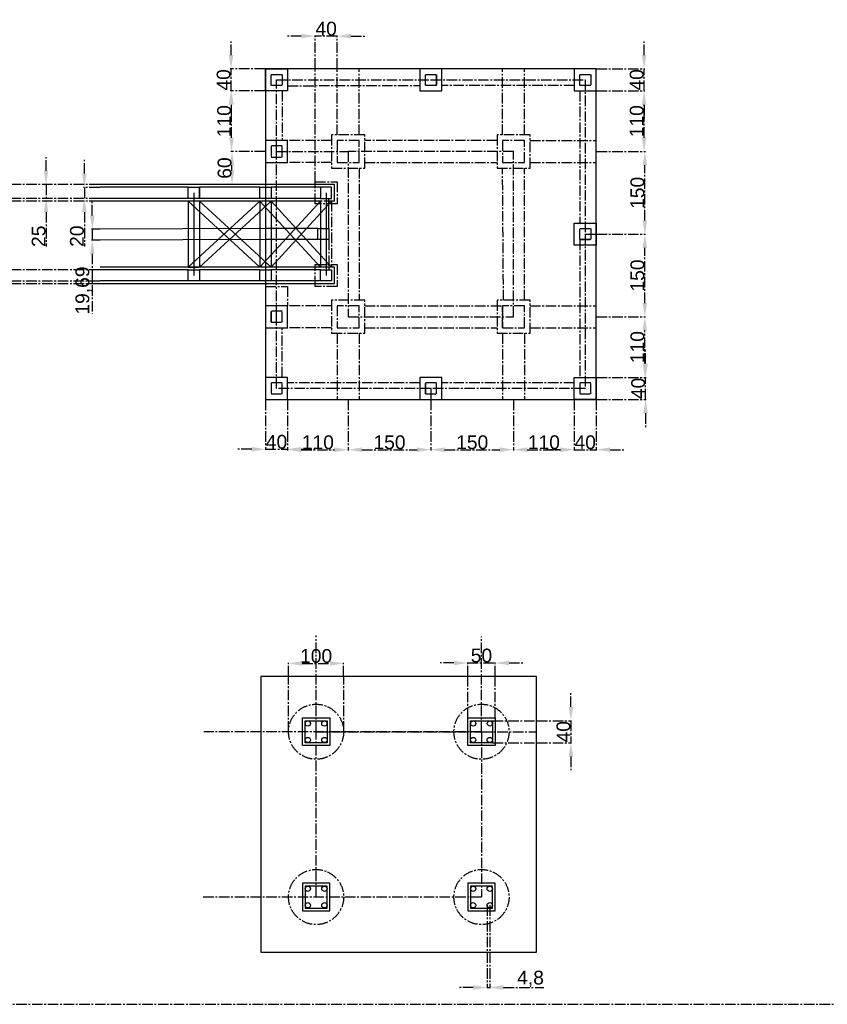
# Model space of a CAD drawing. Header units: centimetres. Extents: x -483 to 5478, y -332 to 3204.
# Tile 9 of 16: x 2526 to 3991, y -332 to 1455. Entities that reach past the tile are written whole.
import ezdxf

# ---------------------------------------------------------------- set-up
doc = ezdxf.new("R2010")
doc.units = ezdxf.units.CM
doc.linetypes.add('AXES2', pattern=[28.575, 19.05, -3.175, 3.175, -3.175])
doc.styles.get("Standard").update_dxf_attribs({"font": 'arial.ttf'})
doc.dimstyles.new('ISO-25', dxfattribs={"dimtxt": 25, "dimasz": 25, "dimexe": 1.25, "dimexo": 0.625, "dimtad": 1, "dimtxsty": 'Standard', "dimcen": 2.5, "dimadec": 0, "dimazin": 0, "dimtfac": 1, "dimtmove": 0, "dimatfit": 3, "dimfxl": 1, "dimarcsym": 0})

# ---------------------------------------------------------------- blocks, each defined once
blk = doc.blocks.new('*D61')
at = {"color": 0, "linetype": 'AXES2', "lineweight": -2, "transparency": 16777216}
for p, q in [((3013.6, 263.2), (3013.6, 287.9)), ((3038.6, 286.6), (3088.6, 286.6)), ((3113.6, 263.2), (3113.6, 287.9))]:
    blk.add_line(p, q, dxfattribs=at)
at = {"color": 0, "linetype": 'AXES2', "transparency": 16777216}
for points in [[(3038.6, 290.8), (3038.6, 282.5), (3013.6, 286.6)], [(3088.6, 290.8), (3088.6, 282.5), (3113.6, 286.6)]]:
    blk.add_solid(points, dxfattribs=at)
at = {"layer": 'Defpoints', "color": 0, "linetype": 'AXES2', "transparency": 16777216}
for p in [(3113.6, 286.6), (3013.6, 262.6), (3113.6, 262.6)]:
    blk.add_point(p, dxfattribs=at)
at = {"color": 0, "linetype": 'AXES2', "transparency": 16777216, "insert": (3063.6, 300), "char_height": 25, "attachment_point": 5}
blk.add_mtext('100', dxfattribs=at)
blk = doc.blocks.new('*D62')
at = {"color": 0, "linetype": 'AXES2', "lineweight": -2, "transparency": 16777216}
for p, q in [((3313.6, 287.4), (3288.6, 287.4)), ((3338.6, 263.2), (3338.6, 288.7)), ((3338.6, 287.4), (3388.6, 287.4)), ((3388.6, 263.2), (3388.6, 288.7)), ((3413.6, 287.4), (3438.6, 287.4))]:
    blk.add_line(p, q, dxfattribs=at)
at = {"color": 0, "linetype": 'AXES2', "transparency": 16777216}
for points in [[(3313.6, 291.6), (3313.6, 283.2), (3338.6, 287.4)], [(3413.6, 291.6), (3413.6, 283.2), (3388.6, 287.4)]]:
    blk.add_solid(points, dxfattribs=at)
at = {"layer": 'Defpoints', "color": 0, "linetype": 'AXES2', "transparency": 16777216}
for p in [(3388.6, 287.4), (3338.6, 262.6), (3388.6, 262.6)]:
    blk.add_point(p, dxfattribs=at)
at = {"color": 0, "linetype": 'AXES2', "transparency": 16777216, "insert": (3363.6, 300.8), "char_height": 25, "attachment_point": 5}
blk.add_mtext('50', dxfattribs=at)
blk = doc.blocks.new('*D63')
at = {"color": 0, "linetype": 'AXES2', "lineweight": -2, "transparency": 16777216}
for p, q in [((3525.9, 207.6), (3525.9, 232.6)), ((3464.3, 182.6), (3527.2, 182.6)), ((3525.9, 182.6), (3525.9, 142.6)), ((3464.3, 142.6), (3527.2, 142.6)), ((3525.9, 117.6), (3525.9, 92.6))]:
    blk.add_line(p, q, dxfattribs=at)
at = {"color": 0, "linetype": 'AXES2', "transparency": 16777216}
for points in [[(3521.8, 207.6), (3530.1, 207.6), (3525.9, 182.6)], [(3521.8, 117.6), (3530.1, 117.6), (3525.9, 142.6)]]:
    blk.add_solid(points, dxfattribs=at)
at = {"layer": 'Defpoints', "color": 0, "linetype": 'AXES2', "transparency": 16777216}
for p in [(3463.6, 182.6), (3463.6, 142.6), (3525.9, 142.6)]:
    blk.add_point(p, dxfattribs=at)
at = {"color": 0, "linetype": 'AXES2', "transparency": 16777216, "insert": (3512.5, 162.6), "char_height": 25, "attachment_point": 5, "rotation": 90}
blk.add_mtext('40', dxfattribs=at)
blk = doc.blocks.new('*D64')
at = {"color": 0, "linetype": 'AXES2', "lineweight": -2, "transparency": 16777216}
for p, q in [((3373.8, -238), (3373.8, -302.8)), ((3378.6, -238), (3378.6, -302.8)), ((3348.8, -301.6), (3323.8, -301.6)), ((3373.8, -301.6), (3378.6, -301.6)), ((3403.6, -301.6), (3476.5, -301.6))]:
    blk.add_line(p, q, dxfattribs=at)
at = {"color": 0, "linetype": 'AXES2', "transparency": 16777216}
for points in [[(3348.8, -297.4), (3348.8, -305.8), (3373.8, -301.6)], [(3403.6, -297.4), (3403.6, -305.8), (3378.6, -301.6)]]:
    blk.add_solid(points, dxfattribs=at)
at = {"layer": 'Defpoints', "color": 0, "linetype": 'AXES2', "transparency": 16777216}
for p in [(3373.8, -237.4), (3378.6, -237.4), (3378.6, -301.6)]:
    blk.add_point(p, dxfattribs=at)
at = {"color": 0, "linetype": 'AXES2', "transparency": 16777216, "insert": (3452.6, -285.9), "char_height": 25, "attachment_point": 5}
blk.add_mtext('4,8', dxfattribs=at)
blk = doc.blocks.new('*D67')
at = {"color": 0, "linetype": 'AXES2', "lineweight": -2, "transparency": 16777216}
for p, q in [((2971.8, 765.1), (2971.8, 674.1)), ((3011.8, 765.1), (3011.8, 674.1)), ((2946.8, 675.3), (2921.8, 675.3)), ((2971.8, 675.3), (3011.8, 675.3)), ((3036.8, 675.3), (3061.8, 675.3))]:
    blk.add_line(p, q, dxfattribs=at)
at = {"color": 0, "linetype": 'AXES2', "transparency": 16777216}
for points in [[(2946.8, 679.5), (2946.8, 671.1), (2971.8, 675.3)], [(3036.8, 679.5), (3036.8, 671.1), (3011.8, 675.3)]]:
    blk.add_solid(points, dxfattribs=at)
at = {"layer": 'Defpoints', "color": 0, "linetype": 'AXES2', "transparency": 16777216}
for p in [(2971.8, 765.7), (3011.8, 765.7), (3011.8, 675.3)]:
    blk.add_point(p, dxfattribs=at)
at = {"color": 0, "linetype": 'AXES2', "transparency": 16777216, "insert": (2991.8, 688.7), "char_height": 25, "attachment_point": 5}
blk.add_mtext('40', dxfattribs=at)
blk = doc.blocks.new('*D68')
at = {"color": 0, "linetype": 'AXES2', "lineweight": -2, "transparency": 16777216}
for p, q in [((3011.8, 765.1), (3011.8, 673.3)), ((3121.8, 765.1), (3121.8, 673.3)), ((3036.8, 674.5), (3096.8, 674.5))]:
    blk.add_line(p, q, dxfattribs=at)
at = {"color": 0, "linetype": 'AXES2', "transparency": 16777216}
for points in [[(3036.8, 678.7), (3036.8, 670.3), (3011.8, 674.5)], [(3096.8, 678.7), (3096.8, 670.3), (3121.8, 674.5)]]:
    blk.add_solid(points, dxfattribs=at)
at = {"layer": 'Defpoints', "color": 0, "linetype": 'AXES2', "transparency": 16777216}
for p in [(3011.8, 765.7), (3121.8, 765.7), (3121.8, 674.5)]:
    blk.add_point(p, dxfattribs=at)
at = {"color": 0, "linetype": 'AXES2', "transparency": 16777216, "insert": (3066.8, 687.9), "char_height": 25, "attachment_point": 5}
blk.add_mtext('110', dxfattribs=at)
blk = doc.blocks.new('*D69')
at = {"color": 0, "linetype": 'AXES2', "lineweight": -2, "transparency": 16777216}
for p, q in [((3121.8, 765.1), (3121.8, 673.3)), ((3271.8, 765.1), (3271.8, 673.3)), ((3146.8, 674.5), (3246.8, 674.5))]:
    blk.add_line(p, q, dxfattribs=at)
at = {"color": 0, "linetype": 'AXES2', "transparency": 16777216}
for points in [[(3146.8, 678.7), (3146.8, 670.3), (3121.8, 674.5)], [(3246.8, 678.7), (3246.8, 670.3), (3271.8, 674.5)]]:
    blk.add_solid(points, dxfattribs=at)
at = {"layer": 'Defpoints', "color": 0, "linetype": 'AXES2', "transparency": 16777216}
for p in [(3121.8, 765.7), (3271.8, 765.7), (3271.8, 674.5)]:
    blk.add_point(p, dxfattribs=at)
at = {"color": 0, "linetype": 'AXES2', "transparency": 16777216, "insert": (3196.8, 687.9), "char_height": 25, "attachment_point": 5}
blk.add_mtext('150', dxfattribs=at)
blk = doc.blocks.new('*D70')
at = {"color": 0, "linetype": 'AXES2', "lineweight": -2, "transparency": 16777216}
for p, q in [((3271.8, 765.1), (3271.8, 673.3)), ((3421.8, 765.1), (3421.8, 673.3)), ((3296.8, 674.5), (3396.8, 674.5))]:
    blk.add_line(p, q, dxfattribs=at)
at = {"color": 0, "linetype": 'AXES2', "transparency": 16777216}
for points in [[(3296.8, 678.7), (3296.8, 670.3), (3271.8, 674.5)], [(3396.8, 678.7), (3396.8, 670.3), (3421.8, 674.5)]]:
    blk.add_solid(points, dxfattribs=at)
at = {"layer": 'Defpoints', "color": 0, "linetype": 'AXES2', "transparency": 16777216}
for p in [(3271.8, 765.7), (3421.8, 765.7), (3421.8, 674.5)]:
    blk.add_point(p, dxfattribs=at)
at = {"color": 0, "linetype": 'AXES2', "transparency": 16777216, "insert": (3346.8, 687.9), "char_height": 25, "attachment_point": 5}
blk.add_mtext('150', dxfattribs=at)
blk = doc.blocks.new('*D71')
at = {"color": 0, "linetype": 'AXES2', "lineweight": -2, "transparency": 16777216}
for p, q in [((3421.8, 765.1), (3421.8, 673.3)), ((3531.8, 765.1), (3531.8, 673.3)), ((3446.8, 674.5), (3506.8, 674.5))]:
    blk.add_line(p, q, dxfattribs=at)
at = {"color": 0, "linetype": 'AXES2', "transparency": 16777216}
for points in [[(3446.8, 678.7), (3446.8, 670.3), (3421.8, 674.5)], [(3506.8, 678.7), (3506.8, 670.3), (3531.8, 674.5)]]:
    blk.add_solid(points, dxfattribs=at)
at = {"layer": 'Defpoints', "color": 0, "linetype": 'AXES2', "transparency": 16777216}
for p in [(3421.8, 765.7), (3531.8, 765.7), (3531.8, 674.5)]:
    blk.add_point(p, dxfattribs=at)
at = {"color": 0, "linetype": 'AXES2', "transparency": 16777216, "insert": (3476.8, 687.9), "char_height": 25, "attachment_point": 5}
blk.add_mtext('110', dxfattribs=at)
blk = doc.blocks.new('*D72')
at = {"color": 0, "linetype": 'AXES2', "lineweight": -2, "transparency": 16777216}
for p, q in [((3531.8, 765.1), (3531.8, 673.3)), ((3571.8, 765.1), (3571.8, 673.3)), ((3506.8, 674.5), (3481.8, 674.5)), ((3531.8, 674.5), (3571.8, 674.5)), ((3596.8, 674.5), (3621.8, 674.5))]:
    blk.add_line(p, q, dxfattribs=at)
at = {"color": 0, "linetype": 'AXES2', "transparency": 16777216}
for points in [[(3506.8, 678.7), (3506.8, 670.3), (3531.8, 674.5)], [(3596.8, 678.7), (3596.8, 670.3), (3571.8, 674.5)]]:
    blk.add_solid(points, dxfattribs=at)
at = {"layer": 'Defpoints', "color": 0, "linetype": 'AXES2', "transparency": 16777216}
for p in [(3531.8, 765.7), (3571.8, 765.7), (3571.8, 674.5)]:
    blk.add_point(p, dxfattribs=at)
at = {"color": 0, "linetype": 'AXES2', "transparency": 16777216, "insert": (3551.8, 687.9), "char_height": 25, "attachment_point": 5}
blk.add_mtext('40', dxfattribs=at)
blk = doc.blocks.new('*D73')
at = {"color": 0, "linetype": 'AXES2', "lineweight": -2, "transparency": 16777216}
for p, q in [((3661.3, 830.7), (3661.3, 855.7)), ((3572.4, 805.7), (3662.5, 805.7)), ((3661.3, 765.7), (3661.3, 805.7)), ((3572.4, 765.7), (3662.5, 765.7)), ((3661.3, 740.7), (3661.3, 715.7))]:
    blk.add_line(p, q, dxfattribs=at)
at = {"color": 0, "linetype": 'AXES2', "transparency": 16777216}
for points in [[(3657.1, 830.7), (3665.4, 830.7), (3661.3, 805.7)], [(3657.1, 740.7), (3665.4, 740.7), (3661.3, 765.7)]]:
    blk.add_solid(points, dxfattribs=at)
at = {"layer": 'Defpoints', "color": 0, "linetype": 'AXES2', "transparency": 16777216}
for p in [(3571.8, 805.7), (3661.3, 805.7), (3571.8, 765.7)]:
    blk.add_point(p, dxfattribs=at)
at = {"color": 0, "linetype": 'AXES2', "transparency": 16777216, "insert": (3647.9, 785.7), "char_height": 25, "attachment_point": 5, "rotation": 90}
blk.add_mtext('40', dxfattribs=at)
blk = doc.blocks.new('*D74')
at = {"color": 0, "linetype": 'AXES2', "lineweight": -2, "transparency": 16777216}
for p, q in [((3572.4, 915.7), (3661.2, 915.7)), ((3660, 830.7), (3660, 890.7)), ((3572.4, 805.7), (3661.2, 805.7))]:
    blk.add_line(p, q, dxfattribs=at)
at = {"color": 0, "linetype": 'AXES2', "transparency": 16777216}
for points in [[(3655.8, 890.7), (3664.1, 890.7), (3660, 915.7)], [(3655.8, 830.7), (3664.1, 830.7), (3660, 805.7)]]:
    blk.add_solid(points, dxfattribs=at)
at = {"layer": 'Defpoints', "color": 0, "linetype": 'AXES2', "transparency": 16777216}
for p in [(3571.8, 915.7), (3660, 915.7), (3571.8, 805.7)]:
    blk.add_point(p, dxfattribs=at)
at = {"color": 0, "linetype": 'AXES2', "transparency": 16777216, "insert": (3646.6, 860.7), "char_height": 25, "attachment_point": 5, "rotation": 90}
blk.add_mtext('110', dxfattribs=at)
blk = doc.blocks.new('*D75')
at = {"color": 0, "linetype": 'AXES2', "lineweight": -2, "transparency": 16777216}
for p, q in [((3572.4, 1065.7), (3661.2, 1065.7)), ((3660, 940.7), (3660, 1040.7)), ((3572.4, 915.7), (3661.2, 915.7))]:
    blk.add_line(p, q, dxfattribs=at)
at = {"color": 0, "linetype": 'AXES2', "transparency": 16777216}
for points in [[(3655.8, 1040.7), (3664.1, 1040.7), (3660, 1065.7)], [(3655.8, 940.7), (3664.1, 940.7), (3660, 915.7)]]:
    blk.add_solid(points, dxfattribs=at)
at = {"layer": 'Defpoints', "color": 0, "linetype": 'AXES2', "transparency": 16777216}
for p in [(3571.8, 1065.7), (3660, 1065.7), (3571.8, 915.7)]:
    blk.add_point(p, dxfattribs=at)
at = {"color": 0, "linetype": 'AXES2', "transparency": 16777216, "insert": (3646.6, 990.7), "char_height": 25, "attachment_point": 5, "rotation": 90}
blk.add_mtext('150', dxfattribs=at)
blk = doc.blocks.new('*D76')
at = {"color": 0, "linetype": 'AXES2', "lineweight": -2, "transparency": 16777216}
for p, q in [((3572.4, 1215.7), (3661.2, 1215.7)), ((3660, 1090.7), (3660, 1190.7)), ((3572.4, 1065.7), (3661.2, 1065.7))]:
    blk.add_line(p, q, dxfattribs=at)
at = {"color": 0, "linetype": 'AXES2', "transparency": 16777216}
for points in [[(3655.8, 1190.7), (3664.1, 1190.7), (3660, 1215.7)], [(3655.8, 1090.7), (3664.1, 1090.7), (3660, 1065.7)]]:
    blk.add_solid(points, dxfattribs=at)
at = {"layer": 'Defpoints', "color": 0, "linetype": 'AXES2', "transparency": 16777216}
for p in [(3571.8, 1215.7), (3660, 1215.7), (3571.8, 1065.7)]:
    blk.add_point(p, dxfattribs=at)
at = {"color": 0, "linetype": 'AXES2', "transparency": 16777216, "insert": (3646.6, 1140.7), "char_height": 25, "attachment_point": 5, "rotation": 90}
blk.add_mtext('150', dxfattribs=at)
blk = doc.blocks.new('*D77')
at = {"color": 0, "linetype": 'AXES2', "lineweight": -2, "transparency": 16777216}
for p, q in [((3572.4, 1325.7), (3659.9, 1325.7)), ((3658.7, 1240.7), (3658.7, 1300.7)), ((3572.4, 1215.7), (3659.9, 1215.7))]:
    blk.add_line(p, q, dxfattribs=at)
at = {"color": 0, "linetype": 'AXES2', "transparency": 16777216}
for points in [[(3654.5, 1300.7), (3662.8, 1300.7), (3658.7, 1325.7)], [(3654.5, 1240.7), (3662.8, 1240.7), (3658.7, 1215.7)]]:
    blk.add_solid(points, dxfattribs=at)
at = {"layer": 'Defpoints', "color": 0, "linetype": 'AXES2', "transparency": 16777216}
for p in [(3571.8, 1325.7), (3658.7, 1325.7), (3571.8, 1215.7)]:
    blk.add_point(p, dxfattribs=at)
at = {"color": 0, "linetype": 'AXES2', "transparency": 16777216, "insert": (3645.3, 1270.7), "char_height": 25, "attachment_point": 5, "rotation": 90}
blk.add_mtext('110', dxfattribs=at)
blk = doc.blocks.new('*D78')
at = {"color": 0, "linetype": 'AXES2', "lineweight": -2, "transparency": 16777216}
for p, q in [((3658.7, 1390.7), (3658.7, 1415.7)), ((3572.4, 1365.7), (3659.9, 1365.7)), ((3658.7, 1325.7), (3658.7, 1365.7)), ((3572.4, 1325.7), (3659.9, 1325.7)), ((3658.7, 1300.7), (3658.7, 1275.7))]:
    blk.add_line(p, q, dxfattribs=at)
at = {"color": 0, "linetype": 'AXES2', "transparency": 16777216}
for points in [[(3654.5, 1390.7), (3662.8, 1390.7), (3658.7, 1365.7)], [(3654.5, 1300.7), (3662.8, 1300.7), (3658.7, 1325.7)]]:
    blk.add_solid(points, dxfattribs=at)
at = {"layer": 'Defpoints', "color": 0, "linetype": 'AXES2', "transparency": 16777216}
for p in [(3571.8, 1365.7), (3658.7, 1365.7), (3571.8, 1325.7)]:
    blk.add_point(p, dxfattribs=at)
at = {"color": 0, "linetype": 'AXES2', "transparency": 16777216, "insert": (3645.3, 1345.7), "char_height": 25, "attachment_point": 5, "rotation": 90}
blk.add_mtext('40', dxfattribs=at)
blk = doc.blocks.new('*D79')
at = {"color": 0, "linetype": 'AXES2', "lineweight": -2, "transparency": 16777216}
for p, q in [((3036.8, 1425.2), (3011.8, 1425.2)), ((3061.8, 1366.4), (3061.8, 1426.4)), ((3101.8, 1425.2), (3061.8, 1425.2)), ((3101.8, 1366.4), (3101.8, 1426.4)), ((3126.8, 1425.2), (3151.8, 1425.2))]:
    blk.add_line(p, q, dxfattribs=at)
at = {"color": 0, "linetype": 'AXES2', "transparency": 16777216}
for points in [[(3036.8, 1429.4), (3036.8, 1421), (3061.8, 1425.2)], [(3126.8, 1429.4), (3126.8, 1421), (3101.8, 1425.2)]]:
    blk.add_solid(points, dxfattribs=at)
at = {"layer": 'Defpoints', "color": 0, "linetype": 'AXES2', "transparency": 16777216}
for p in [(3061.8, 1425.2), (3061.8, 1365.7), (3101.8, 1365.7)]:
    blk.add_point(p, dxfattribs=at)
at = {"color": 0, "linetype": 'AXES2', "transparency": 16777216, "insert": (3081.8, 1438.6), "char_height": 25, "attachment_point": 5}
blk.add_mtext('40', dxfattribs=at)
blk = doc.blocks.new('*D80')
at = {"color": 0, "linetype": 'AXES2', "lineweight": -2, "transparency": 16777216}
for p, q in [((2971.2, 1215.7), (2909.7, 1215.7)), ((2911, 1180.7), (2911, 1190.7)), ((2971.2, 1155.7), (2909.7, 1155.7))]:
    blk.add_line(p, q, dxfattribs=at)
at = {"color": 0, "linetype": 'AXES2', "transparency": 16777216}
for points in [[(2906.8, 1190.7), (2915.2, 1190.7), (2911, 1215.7)], [(2906.8, 1180.7), (2915.2, 1180.7), (2911, 1155.7)]]:
    blk.add_solid(points, dxfattribs=at)
at = {"layer": 'Defpoints', "color": 0, "linetype": 'AXES2', "transparency": 16777216}
for p in [(2911, 1215.7), (2971.8, 1215.7), (2971.8, 1155.7)]:
    blk.add_point(p, dxfattribs=at)
at = {"color": 0, "linetype": 'AXES2', "transparency": 16777216, "insert": (2897.6, 1185.7), "char_height": 25, "attachment_point": 5, "rotation": 90}
blk.add_mtext('60', dxfattribs=at)
blk = doc.blocks.new('*D81')
at = {"color": 0, "linetype": 'AXES2', "lineweight": -2, "transparency": 16777216}
for p, q in [((2971.2, 1325.7), (2908.9, 1325.7)), ((2910.1, 1240.7), (2910.1, 1300.7)), ((2971.2, 1215.7), (2908.9, 1215.7))]:
    blk.add_line(p, q, dxfattribs=at)
at = {"color": 0, "linetype": 'AXES2', "transparency": 16777216}
for points in [[(2906, 1300.7), (2914.3, 1300.7), (2910.1, 1325.7)], [(2906, 1240.7), (2914.3, 1240.7), (2910.1, 1215.7)]]:
    blk.add_solid(points, dxfattribs=at)
at = {"layer": 'Defpoints', "color": 0, "linetype": 'AXES2', "transparency": 16777216}
for p in [(2910.1, 1325.7), (2971.8, 1325.7), (2971.8, 1215.7)]:
    blk.add_point(p, dxfattribs=at)
at = {"color": 0, "linetype": 'AXES2', "transparency": 16777216, "insert": (2896.8, 1270.7), "char_height": 25, "attachment_point": 5, "rotation": 90}
blk.add_mtext('110', dxfattribs=at)
blk = doc.blocks.new('*D82')
at = {"color": 0, "linetype": 'AXES2', "lineweight": -2, "transparency": 16777216}
for p, q in [((2909.3, 1390.7), (2909.3, 1415.7)), ((2971.2, 1365.7), (2908, 1365.7)), ((2909.3, 1325.7), (2909.3, 1365.7)), ((2971.2, 1325.7), (2908, 1325.7)), ((2909.3, 1300.7), (2909.3, 1275.7))]:
    blk.add_line(p, q, dxfattribs=at)
at = {"color": 0, "linetype": 'AXES2', "transparency": 16777216}
for points in [[(2905.1, 1390.7), (2913.5, 1390.7), (2909.3, 1365.7)], [(2905.1, 1300.7), (2913.5, 1300.7), (2909.3, 1325.7)]]:
    blk.add_solid(points, dxfattribs=at)
at = {"layer": 'Defpoints', "color": 0, "linetype": 'AXES2', "transparency": 16777216}
for p in [(2909.3, 1365.7), (2971.8, 1365.7), (2971.8, 1325.7)]:
    blk.add_point(p, dxfattribs=at)
at = {"color": 0, "linetype": 'AXES2', "transparency": 16777216, "insert": (2895.9, 1345.7), "char_height": 25, "attachment_point": 5, "rotation": 90}
blk.add_mtext('40', dxfattribs=at)
blk = doc.blocks.new('*D83')
at = {"color": 0, "linetype": 'AXES2', "lineweight": -2, "transparency": 16777216}
for p, q in [((2643.2, 1175.7), (2643.2, 1200.7)), ((2671.2, 1150.7), (2641.9, 1150.7)), ((2643.2, 1150.7), (2643.2, 1130.7)), ((2671.2, 1130.7), (2641.9, 1130.7)), ((2643.2, 1105.7), (2643.2, 1043.3))]:
    blk.add_line(p, q, dxfattribs=at)
at = {"color": 0, "linetype": 'AXES2', "transparency": 16777216}
for points in [[(2639, 1175.7), (2647.3, 1175.7), (2643.2, 1150.7)], [(2639, 1105.7), (2647.3, 1105.7), (2643.2, 1130.7)]]:
    blk.add_solid(points, dxfattribs=at)
at = {"layer": 'Defpoints', "color": 0, "linetype": 'AXES2', "transparency": 16777216}
for p in [(2671.8, 1150.7), (2643.2, 1130.7), (2671.8, 1130.7)]:
    blk.add_point(p, dxfattribs=at)
at = {"color": 0, "linetype": 'AXES2', "transparency": 16777216, "insert": (2629.8, 1062), "char_height": 25, "attachment_point": 5, "rotation": 90}
blk.add_mtext('20', dxfattribs=at)
blk = doc.blocks.new('*D84')
at = {"color": 0, "linetype": 'AXES2', "lineweight": -2, "transparency": 16777216}
for p, q in [((2573.7, 1180.7), (2573.7, 1205.7)), ((2671.2, 1155.7), (2572.4, 1155.7)), ((2573.7, 1155.7), (2573.7, 1130.7)), ((2671.2, 1130.7), (2572.4, 1130.7)), ((2573.7, 1105.7), (2573.7, 1043.1))]:
    blk.add_line(p, q, dxfattribs=at)
at = {"color": 0, "linetype": 'AXES2', "transparency": 16777216}
for points in [[(2569.5, 1180.7), (2577.8, 1180.7), (2573.7, 1155.7)], [(2569.5, 1105.7), (2577.8, 1105.7), (2573.7, 1130.7)]]:
    blk.add_solid(points, dxfattribs=at)
at = {"layer": 'Defpoints', "color": 0, "linetype": 'AXES2', "transparency": 16777216}
for p in [(2671.8, 1155.7), (2573.7, 1130.7), (2671.8, 1130.7)]:
    blk.add_point(p, dxfattribs=at)
at = {"color": 0, "linetype": 'AXES2', "transparency": 16777216, "insert": (2560.3, 1061.9), "char_height": 25, "attachment_point": 5, "rotation": 90}
blk.add_mtext('25', dxfattribs=at)
blk = doc.blocks.new('*D85')
at = {"color": 0, "linetype": 'AXES2', "lineweight": -2, "transparency": 16777216}
for p, q in [((2657.6, 1099.7), (2657.6, 1124.7)), ((2671.2, 1074.7), (2656.3, 1074.7)), ((2657.6, 1074.7), (2657.6, 1055.1)), ((2671.2, 1055.1), (2656.3, 1055.1)), ((2657.6, 1030.1), (2657.6, 921.7))]:
    blk.add_line(p, q, dxfattribs=at)
at = {"color": 0, "linetype": 'AXES2', "transparency": 16777216}
for points in [[(2653.4, 1099.7), (2661.7, 1099.7), (2657.6, 1074.7)], [(2653.4, 1030.1), (2661.7, 1030.1), (2657.6, 1055.1)]]:
    blk.add_solid(points, dxfattribs=at)
at = {"layer": 'Defpoints', "color": 0, "linetype": 'AXES2', "transparency": 16777216}
for p in [(2671.8, 1074.7), (2657.6, 1055.1), (2671.8, 1055.1)]:
    blk.add_point(p, dxfattribs=at)
at = {"color": 0, "linetype": 'AXES2', "transparency": 16777216, "insert": (2641.9, 963.4), "char_height": 25, "attachment_point": 5, "rotation": 90}
blk.add_mtext('19,69', dxfattribs=at)
blk = doc.blocks.new('*D86')
at = {"color": 0, "linetype": 'AXES2', "lineweight": -2, "transparency": 16777216}
for p, q in [((2671.2, 1155.7), (2319.1, 1155.7)), ((2320.4, 1130.7), (2320.4, 1000.7)), ((2671.2, 975.7), (2319.1, 975.7))]:
    blk.add_line(p, q, dxfattribs=at)
at = {"color": 0, "linetype": 'AXES2', "transparency": 16777216}
for points in [[(2316.2, 1130.7), (2324.5, 1130.7), (2320.4, 1155.7)], [(2316.2, 1000.7), (2324.5, 1000.7), (2320.4, 975.7)]]:
    blk.add_solid(points, dxfattribs=at)
at = {"layer": 'Defpoints', "color": 0, "linetype": 'AXES2', "transparency": 16777216}
for p in [(2671.8, 1155.7), (2320.4, 975.7), (2671.8, 975.7)]:
    blk.add_point(p, dxfattribs=at)
at = {"color": 0, "linetype": 'AXES2', "transparency": 16777216, "insert": (2307, 1065.7), "char_height": 25, "attachment_point": 5, "rotation": 90}
blk.add_mtext('180', dxfattribs=at)
blk = doc.blocks.new('*D87')
at = {"color": 0, "linetype": 'AXES2', "lineweight": -2, "transparency": 16777216}
for p, q in [((2671.2, 1130.7), (2374.5, 1130.7)), ((2375.7, 1105.7), (2375.7, 1025.7)), ((2671.2, 1000.7), (2374.5, 1000.7))]:
    blk.add_line(p, q, dxfattribs=at)
at = {"color": 0, "linetype": 'AXES2', "transparency": 16777216}
for points in [[(2371.6, 1105.7), (2379.9, 1105.7), (2375.7, 1130.7)], [(2371.6, 1025.7), (2379.9, 1025.7), (2375.7, 1000.7)]]:
    blk.add_solid(points, dxfattribs=at)
at = {"layer": 'Defpoints', "color": 0, "linetype": 'AXES2', "transparency": 16777216}
for p in [(2671.8, 1130.7), (2375.7, 1000.7), (2671.8, 1000.7)]:
    blk.add_point(p, dxfattribs=at)
at = {"color": 0, "linetype": 'AXES2', "transparency": 16777216, "insert": (2362.3, 1065.7), "char_height": 25, "attachment_point": 5, "rotation": 90}
blk.add_mtext('130', dxfattribs=at)
blk = doc.blocks.new('*D88')
at = {"color": 0, "linetype": 'AXES2', "lineweight": -2, "transparency": 16777216}
for p, q in [((2671.2, 1125.7), (2457.5, 1125.7)), ((2458.7, 1005.7), (2458.7, 1100.7)), ((2671.2, 980.7), (2457.5, 980.7))]:
    blk.add_line(p, q, dxfattribs=at)
at = {"color": 0, "linetype": 'AXES2', "transparency": 16777216}
for points in [[(2454.6, 1100.7), (2462.9, 1100.7), (2458.7, 1125.7)], [(2454.6, 1005.7), (2462.9, 1005.7), (2458.7, 980.7)]]:
    blk.add_solid(points, dxfattribs=at)
at = {"layer": 'Defpoints', "color": 0, "linetype": 'AXES2', "transparency": 16777216}
for p in [(2458.7, 1125.7), (2671.8, 1125.7), (2671.8, 980.7)]:
    blk.add_point(p, dxfattribs=at)
at = {"color": 0, "linetype": 'AXES2', "transparency": 16777216, "insert": (2445.4, 1053.2), "char_height": 25, "attachment_point": 5, "rotation": 90}
blk.add_mtext('145', dxfattribs=at)

msp = doc.modelspace()

# ---------------------------------------------------------------- linework, layer by layer
at = {"linetype": 'AXES2'}
for p, q in [((3061.799, 1160.747), (3061.799, 1365.747)), ((3281.799, 1335.747), (3281.799, 1355.747)), ((3001.799, 1205.747), (3001.799, 1225.747)), ((3091.799, 1130.747), (3091.799, 1150.747)), ((2971.799, 1125.747), (2841.799, 1125.747)), ((3096.799, 1125.747), (2971.799, 1125.747)), ((3091.799, 1125.747), (3091.799, 1005.747)), ((3086.799, 1055.747), (3086.799, 1000.747)), ((3541.799, 1055.747), (3561.799, 1055.747)), ((3551.799, 1065.747), (3571.799, 1065.747)), ((2831.799, 1005.747), (2851.799, 1005.747)), ((2981.799, 1005.747), (2961.799, 1005.747)), ((2981.799, 1005.747), (2961.799, 1005.747)), ((3091.799, 1005.747), (3071.799, 1005.747)), ((2831.799, 1000.747), (2851.799, 1000.747)), ((3071.799, 980.747), (3071.799, 1000.747)), ((2981.799, 905.747), (2981.799, 925.747)), ((3261.799, 775.747), (3261.799, 795.747)), ((3271.799, 785.747), (3271.799, 765.747)), ((3013.639, 162.616), (3013.639, 262.616)), ((3113.639, 162.616), (3113.639, 262.616)), ((3338.639, 187.616), (3338.639, 262.616)), ((3388.639, 187.616), (3388.639, 262.616)), ((3383.639, 182.616), (3463.639, 182.616)), ((3063.639, 162.616), (3063.639, 162.616)), ((3363.639, 162.616), (3463.639, 162.616)), ((3383.639, 142.616), (3463.639, 142.616)), ((3373.836, -152.384), (3373.836, -237.384)), ((3378.639, -152.384), (3378.639, -237.384)), ((2262.549, -332.072), (5456.129, -332.072))]:
    msp.add_line(p, q, dxfattribs=at)
at = {"color": 240, "linetype": 'AXES2', "true_color": 0xed1f24}
for p, q in [((3101.799, 1245.747), (3101.799, 1365.747)), ((3141.799, 1245.747), (3141.799, 1365.747)), ((3401.799, 1245.747), (3401.799, 1365.747)), ((3441.799, 1245.747), (3441.799, 1365.747)), ((2991.799, 1345.747), (3271.799, 1345.747)), ((2991.799, 1215.747), (2991.799, 1345.747)), ((3271.799, 1345.747), (3551.799, 1345.747)), ((3551.799, 1345.747), (3551.799, 1065.747)), ((3001.799, 1325.747), (3001.799, 1235.747)), ((3011.799, 1335.1), (3251.799, 1335.747)), ((3531.799, 1335.747), (3291.799, 1335.747)), ((3541.799, 1325.747), (3541.799, 1085.747)), ((3091.799, 1235.747), (3011.799, 1235.747)), ((3391.799, 1235.747), (3151.799, 1235.747)), ((3451.799, 1235.747), (3571.799, 1235.747)), ((2991.799, 915.747), (2991.799, 1215.747)), ((2991.799, 1215.747), (3121.799, 1215.747)), ((3421.799, 1215.747), (3121.799, 1215.747)), ((3121.799, 1215.747), (3121.799, 915.747)), ((3421.799, 915.747), (3421.799, 1215.747)), ((3091.799, 1195.747), (3011.799, 1195.747)), ((3141.799, 1185.747), (3141.799, 945.747)), ((3151.799, 1195.747), (3391.799, 1195.747)), ((3403.617, 945.747), (3401.799, 1185.747)), ((3441.799, 945.747), (3441.799, 1185.747)), ((3451.799, 1195.747), (3571.799, 1195.747)), ((3541.799, 1055.747), (3541.799, 805.747)), ((3551.799, 1065.747), (3551.799, 785.747)), ((2971.799, 970.747), (3011.799, 970.747)), ((3011.799, 970.747), (3011.799, 935.747)), ((3091.799, 935.747), (3011.799, 935.747)), ((3141.799, 895.747), (3141.799, 935.747)), ((3151.799, 935.747), (3401.799, 935.747)), ((3401.799, 895.747), (3401.799, 935.747)), ((3451.799, 935.747), (3571.799, 935.747)), ((2991.799, 785.747), (2991.799, 915.747)), ((3121.799, 915.747), (3421.799, 915.747)), ((3001.799, 805.747), (3001.799, 895.747)), ((3091.799, 895.747), (3011.799, 895.747)), ((3151.799, 895.747), (3391.799, 895.747)), ((3451.799, 895.747), (3571.799, 895.747)), ((3101.799, 885.747), (3101.799, 765.747)), ((3141.799, 885.747), (3141.799, 765.747)), ((3401.799, 885.747), (3401.799, 765.747)), ((3441.799, 885.747), (3441.799, 765.747)), ((3251.799, 795.747), (3011.799, 795.747)), ((3531.799, 795.747), (3291.799, 795.747)), ((3271.799, 785.747), (2991.799, 785.747)), ((3551.799, 785.747), (3271.799, 785.747))]:
    msp.add_line(p, q, dxfattribs=at)
at = {"color": 244, "true_color": 0x991b1e}
for p, q in [((2841.799, 1155.747), (2671.799, 1155.747)), ((2971.799, 1155.747), (2841.799, 1155.747)), ((3096.799, 1155.747), (2971.799, 1155.747)), ((3096.799, 1125.747), (3096.799, 1155.747)), ((3086.799, 1075.747), (3086.799, 1130.747)), ((2841.799, 1125.747), (2671.799, 1125.747)), ((2831.799, 1125.747), (2831.799, 1005.747)), ((2851.799, 1125.747), (2851.799, 1005.747)), ((2981.799, 1125.747), (2851.799, 1125.747)), ((2961.799, 1125.747), (2961.799, 1005.747)), ((2981.799, 1125.747), (2981.799, 1005.747)), ((3071.799, 1125.747), (2981.799, 1125.747)), ((3071.799, 1125.747), (3071.799, 1005.747)), ((2841.799, 1005.747), (2671.799, 1005.747)), ((2971.799, 1005.747), (2841.799, 1005.747)), ((3096.799, 1005.747), (2971.799, 1005.747)), ((3096.799, 975.747), (3096.799, 1005.747)), ((2841.799, 975.747), (2671.799, 975.747)), ((2971.799, 975.747), (2841.799, 975.747)), ((3096.799, 975.747), (2971.799, 975.747))]:
    msp.add_line(p, q, dxfattribs=at)
at = {"color": 241, "true_color": 0xf7abae}
for p, q in [((2831.799, 1150.747), (2671.799, 1150.747)), ((2961.799, 1150.747), (2851.799, 1150.747)), ((3071.799, 1150.747), (2981.799, 1150.747)), ((2831.799, 1130.747), (2671.799, 1130.747)), ((2841.799, 1140.747), (2841.799, 990.747)), ((2961.799, 1130.747), (2851.799, 1130.747)), ((2971.799, 1140.747), (2971.799, 990.747)), ((3071.799, 1130.747), (2981.799, 1130.747)), ((3081.799, 1140.747), (3081.799, 990.747)), ((2961.799, 1125.747), (2831.799, 1005.747)), ((2961.799, 1005.747), (2831.799, 1125.747)), ((2851.799, 1005.747), (2981.799, 1125.747)), ((2851.799, 1125.747), (2981.799, 1005.747)), ((2961.799, 1005.747), (3071.799, 1125.747)), ((3071.799, 1005.747), (2961.799, 1125.747)), ((3091.799, 1125.747), (2981.799, 1005.747)), ((2981.799, 1125.747), (3091.799, 1005.747)), ((2971.799, 1075.747), (2671.8, 1074.743)), ((3066.799, 1075.747), (2971.799, 1075.747)), ((2971.799, 1055.747), (2671.799, 1055.058)), ((3066.799, 1055.747), (2971.799, 1055.747)), ((2831.799, 1000.747), (2671.799, 1000.747)), ((2961.799, 1000.747), (2851.799, 1000.747)), ((3071.799, 1000.747), (2981.799, 1000.747)), ((2831.799, 980.747), (2671.799, 980.747)), ((2961.799, 980.747), (2851.799, 980.747)), ((3071.799, 980.747), (2981.799, 980.747))]:
    msp.add_line(p, q, dxfattribs=at)
at = {"color": 2, "linetype": 'Continuous', "true_color": 0xf1eb1f}
msp.add_line((2851.799, 1130.747), (2851.799, 1150.747), dxfattribs=at)
at = {"color": 242, "linetype": 'AXES2', "true_color": 0xcd2027}
for p, q in [((3063.639, 162.616), (3063.639, 337.218)), ((3363.639, 162.616), (3363.639, 335.661)), ((3363.639, 162.616), (2860.163, 162.616)), ((3063.639, 162.616), (3363.639, 162.616)), ((3063.639, -137.384), (3063.639, 162.616)), ((3363.639, 162.616), (3363.639, -137.384)), ((3363.639, -137.384), (2857.045, -137.384)), ((3363.639, -137.384), (3063.639, -137.384))]:
    msp.add_line(p, q, dxfattribs=at)
at = {"color": 6, "linetype": 'Continuous'}
msp.add_lwpolyline([(2971.799, 765.747), (3571.799, 765.747), (3571.799, 1365.747), (2971.799, 1365.747), (2971.799, 765.747)], close=True, dxfattribs=at)
at = {"color": 41, "true_color": 0xf4ee51}
for points in [[(2971.799, 1365.747), (3011.799, 1365.747), (3011.799, 1325.747), (2971.799, 1325.747), (2971.799, 1365.747)], [(3251.799, 1365.747), (3251.799, 1325.747), (3291.799, 1325.747), (3291.799, 1365.747), (3251.799, 1365.747)], [(3571.799, 1365.747), (3531.799, 1365.747), (3531.799, 1325.747), (3571.799, 1325.747), (3571.799, 1365.747)], [(2971.799, 1195.747), (3011.799, 1195.747), (3011.799, 1235.747), (2971.799, 1235.747), (2971.799, 1195.747)], [(2971.799, 765.747), (3011.799, 765.747), (3011.799, 805.747), (2971.799, 805.747), (2971.799, 765.747)], [(3571.799, 765.747), (3531.799, 765.747), (3531.799, 805.747), (3571.799, 805.747), (3571.799, 765.747)]]:
    msp.add_lwpolyline(points, close=True, dxfattribs=at)
at = {"linetype": 'AXES2'}
for points in [[(2981.799, 1355.747), (3001.799, 1355.747), (3001.799, 1335.747), (2981.799, 1335.747), (2981.799, 1355.747)], [(3281.799, 1355.747), (3281.799, 1335.747), (3261.799, 1335.747), (3261.799, 1355.747), (3281.799, 1355.747)], [(3561.799, 1355.747), (3561.799, 1335.747), (3541.799, 1335.747), (3541.799, 1355.747), (3561.799, 1355.747)], [(2981.799, 1205.747), (3001.799, 1205.747), (3001.799, 1225.747), (2981.799, 1225.747), (2981.799, 1205.747)], [(3101.799, 1120.747), (3061.799, 1120.747), (3061.799, 1160.747), (3101.799, 1160.747), (3101.799, 1120.747)], [(3086.799, 1065.747), (3086.799, 1055.747), (3066.799, 1055.747), (3066.799, 1075.747), (3086.799, 1075.747), (3086.799, 1070.747)], [(3561.799, 1055.747), (3541.799, 1055.747), (3541.799, 1075.747), (3561.799, 1075.747), (3561.799, 1055.747)], [(3101.799, 970.747), (3061.799, 970.747), (3061.799, 1010.747), (3101.799, 1010.747), (3101.799, 970.747)], [(2981.799, 905.747), (3001.799, 905.747), (3001.799, 925.747), (2981.799, 925.747), (2981.799, 905.747)], [(2981.799, 775.747), (3001.799, 775.747), (3001.799, 795.747), (2981.799, 795.747), (2981.799, 775.747)], [(3261.799, 775.747), (3281.799, 775.747), (3281.799, 795.747), (3261.799, 795.747), (3261.799, 775.747)], [(3561.799, 775.747), (3561.799, 795.747), (3541.799, 795.747), (3541.799, 775.747), (3561.799, 775.747)]]:
    msp.add_lwpolyline(points, close=True, dxfattribs=at)
at = {"color": 240, "linetype": 'AXES2', "true_color": 0xed1f24}
for points in [[(3091.799, 1185.747), (3151.799, 1185.747), (3151.799, 1245.747), (3091.799, 1245.747), (3091.799, 1185.747)], [(3101.799, 1195.747), (3141.799, 1195.747), (3141.799, 1235.747), (3101.799, 1235.747), (3101.799, 1195.747)], [(3391.799, 1185.747), (3451.799, 1185.747), (3451.799, 1245.747), (3391.799, 1245.747), (3391.799, 1185.747)], [(3401.799, 1195.747), (3441.799, 1195.747), (3441.799, 1235.747), (3401.799, 1235.747), (3401.799, 1195.747)], [(3091.799, 885.747), (3151.799, 885.747), (3151.799, 945.747), (3091.799, 945.747), (3091.799, 885.747)], [(3101.799, 895.747), (3141.799, 895.747), (3141.799, 935.747), (3101.799, 935.747), (3101.799, 895.747)], [(3391.799, 885.747), (3451.799, 885.747), (3451.799, 945.747), (3391.799, 945.747), (3391.799, 885.747)], [(3401.799, 895.747), (3441.799, 895.747), (3441.799, 935.747), (3401.799, 935.747), (3401.799, 895.747)]]:
    msp.add_lwpolyline(points, close=True, dxfattribs=at)
at = {"color": 2, "linetype": 'Continuous', "true_color": 0xf1eb1f}
for points in [[(2851.799, 1130.747), (2831.799, 1130.747), (2831.799, 1150.747), (2851.799, 1150.747), (2851.799, 1130.747)], [(2971.799, 1130.747), (2961.799, 1130.747), (2961.799, 1150.747), (2981.799, 1150.747), (2981.799, 1130.747), (2971.799, 1130.747)], [(3081.799, 1130.747), (3091.799, 1130.747), (3091.799, 1150.747), (3071.799, 1150.747), (3071.799, 1130.747), (3076.799, 1130.747)], [(2851.799, 980.747), (2831.799, 980.747), (2831.799, 1000.747), (2851.799, 1000.747), (2851.799, 980.747)], [(2971.799, 980.747), (2961.799, 980.747), (2961.799, 1000.747), (2981.799, 1000.747), (2981.799, 980.747), (2971.799, 980.747)], [(3091.799, 990.747), (3091.799, 980.747), (3081.799, 980.747), (3071.799, 980.747), (3071.799, 1000.747), (3091.799, 1000.747), (3091.799, 990.747)]]:
    msp.add_lwpolyline(points, close=True, dxfattribs=at)
at = {"color": 2, "true_color": 0xf1eb1f}
msp.add_lwpolyline([(3571.799, 1045.747), (3531.799, 1045.747), (3531.799, 1085.747), (3571.799, 1085.747), (3571.799, 1045.747)], dxfattribs=at)
at = {"color": 41, "true_color": 0xf4ee51}
for points in [[(2971.799, 895.747), (3011.799, 895.747), (3011.799, 935.747), (2971.799, 935.747), (2971.799, 895.747)], [(3251.799, 805.747), (3251.799, 765.747), (3291.799, 765.747), (3291.799, 805.747), (3251.799, 805.747)]]:
    msp.add_lwpolyline(points, dxfattribs=at)
for points in [[(2963.639, -237.384), (3463.639, -237.384), (3463.639, 262.616), (2963.639, 262.616), (2963.639, -237.384)], [(3063.639, 182.616), (3083.639, 182.616), (3083.639, 142.616), (3043.639, 142.616), (3043.639, 182.616), (3063.639, 182.616)], [(3363.639, 182.616), (3383.639, 182.616), (3383.639, 142.616), (3343.639, 142.616), (3343.639, 182.616), (3363.639, 182.616)], [(3063.639, -157.384), (3083.639, -157.384), (3083.639, -117.384), (3043.639, -117.384), (3043.639, -157.384), (3063.639, -157.384)], [(3363.639, -157.384), (3383.639, -157.384), (3383.639, -117.384), (3343.639, -117.384), (3343.639, -157.384), (3363.639, -157.384)]]:
    msp.add_lwpolyline(points, close=True)
at = {"color": 2, "true_color": 0xf1eb1f}
for points in [[(3063.639, 187.616), (3088.639, 187.616), (3088.639, 137.616), (3038.639, 137.616), (3038.639, 187.616), (3063.639, 187.616)], [(3363.639, 187.616), (3388.639, 187.616), (3388.639, 137.616), (3338.639, 137.616), (3338.639, 187.616), (3363.639, 187.616)], [(3063.639, -162.384), (3088.639, -162.384), (3088.639, -112.384), (3038.639, -112.384), (3038.639, -162.384), (3063.639, -162.384)], [(3363.639, -162.384), (3388.639, -162.384), (3388.639, -112.384), (3338.639, -112.384), (3338.639, -162.384), (3363.639, -162.384)]]:
    msp.add_lwpolyline(points, close=True, dxfattribs=at)
at = {"linetype": 'AXES2'}
for centre in [(3063.639, 162.616), (3363.639, 162.616), (3063.639, -137.384), (3363.639, -137.384)]:
    msp.add_circle(centre, 50, dxfattribs=at)
for centre, radius in [((3048.639, 177.616), 4.803), ((3078.639, 177.616), 4.803), ((3348.639, 177.616), 4.797), ((3378.639, 177.616), 4.614), ((3048.639, 147.616), 4.803), ((3078.639, 147.616), 4.803), ((3348.639, 147.616), 4.803), ((3378.639, 147.616), 4.803), ((3048.639, -122.384), 4.803), ((3078.639, -122.384), 4.803), ((3348.639, -122.384), 4.803), ((3378.639, -122.384), 4.803), ((3048.639, -152.384), 4.803), ((3078.639, -152.384), 4.803), ((3348.639, -152.384), 4.803), ((3378.639, -152.384), 4.803)]:
    msp.add_circle(centre, radius)

# ---------------------------------------------------------------- dimensions: what is measured, and where the dimension line sits
for base, p1, p2, picture, middle in [((3061.799, 1425.184), (3101.799, 1365.747), (3061.799, 1365.747), '*D79', (3081.799, 1438.574)), ((3011.799, 675.311), (2971.799, 765.747), (3011.799, 765.747), '*D67', (2991.799, 688.701)), ((3121.799, 674.503), (3011.799, 765.747), (3121.799, 765.747), '*D68', (3066.799, 687.892)), ((3271.799, 674.503), (3121.799, 765.747), (3271.799, 765.747), '*D69', (3196.799, 687.892)), ((3421.799, 674.503), (3271.799, 765.747), (3421.799, 765.747), '*D70', (3346.799, 687.892)), ((3531.799, 674.503), (3421.799, 765.747), (3531.799, 765.747), '*D71', (3476.799, 687.892)), ((3571.799, 674.503), (3531.799, 765.747), (3571.799, 765.747), '*D72', (3551.799, 687.892)), ((3113.639, 286.638), (3013.639, 262.616), (3113.639, 262.616), '*D61', (3063.639, 300.027)), ((3388.639, 287.407), (3338.639, 262.616), (3388.639, 262.616), '*D62', (3363.639, 300.796)), ((3378.639, -301.587), (3373.836, -237.384), (3378.639, -237.384), '*D64', (3452.55, -285.938))]:
    dim = msp.add_linear_dim(base=base, p1=p1, p2=p2, dimstyle='ISO-25', dxfattribs=at)
    dim.commit()
    dim.dimension.update_dxf_attribs({"geometry": picture, "text_midpoint": middle})
for base, p1, p2, picture, middle in [((2909.294, 1365.747), (2971.799, 1325.747), (2971.799, 1365.747), '*D82', (2895.904, 1345.747)), ((3658.672, 1365.747), (3571.799, 1325.747), (3571.799, 1365.747), '*D78', (3645.283, 1345.747)), ((2910.141, 1325.747), (2971.799, 1215.747), (2971.799, 1325.747), '*D81', (2896.752, 1270.747)), ((3658.667, 1325.747), (3571.799, 1215.747), (3571.799, 1325.747), '*D77', (3645.277, 1270.747)), ((2910.989, 1215.747), (2971.799, 1155.747), (2971.799, 1215.747), '*D80', (2897.599, 1185.747)), ((3659.975, 1215.747), (3571.799, 1065.747), (3571.799, 1215.747), '*D76', (3646.585, 1140.747)), ((2573.67, 1130.747), (2671.799, 1155.747), (2671.799, 1130.747), '*D84', (2560.28, 1061.91)), ((2643.168, 1130.747), (2671.799, 1150.747), (2671.799, 1130.747), '*D83', (2629.778, 1062.046)), ((2320.367, 975.747), (2671.799, 1155.747), (2671.799, 975.747), '*D86', (2306.977, 1065.747)), ((2375.724, 1000.747), (2671.799, 1130.747), (2671.799, 1000.747), '*D87', (2362.326, 1065.747)), ((2458.749, 1125.747), (2671.799, 980.747), (2671.799, 1125.747), '*D88', (2445.359, 1053.247)), ((2657.5796, 1055.058), (2671.8003, 1074.7432), (2671.7994, 1055.058), '*D85', (2641.9307, 963.403)), ((3659.975, 1065.747), (3571.799, 915.747), (3571.799, 1065.747), '*D75', (3646.585, 990.747)), ((3659.975, 915.747), (3571.799, 805.747), (3571.799, 915.747), '*D74', (3646.585, 860.747)), ((3661.282, 805.747), (3571.799, 765.747), (3571.799, 805.747), '*D73', (3647.893, 785.747)), ((3525.917, 142.616), (3463.639, 182.616), (3463.639, 142.616), '*D63', (3512.527, 162.616))]:
    dim = msp.add_linear_dim(base=base, p1=p1, p2=p2, angle=90, dimstyle='ISO-25', dxfattribs=at)
    dim.commit()
    dim.dimension.update_dxf_attribs({"geometry": picture, "text_midpoint": middle})

doc.saveas('drawing.dxf')
